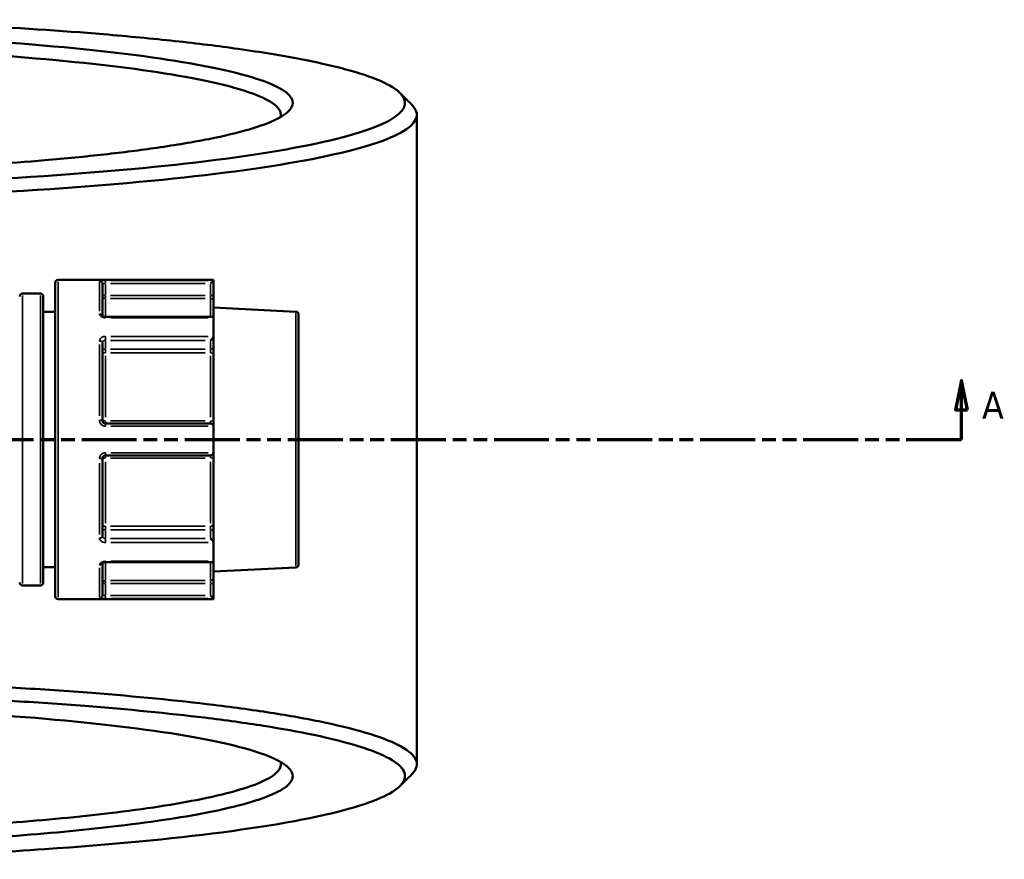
# Model space of a CAD drawing. Header units: millimetres. Extents: x 0 to 1062, y -443 to 985.
# Tile 11 of 21: x 483 to 650, y 721 to 863. Entities that reach past the tile are written whole.
import ezdxf

# ---------------------------------------------------------------- set-up
doc = ezdxf.new("R2010")
doc.units = ezdxf.units.MM
doc.linetypes.add('DOUBLE_DASH_CHAIN', pattern=[1.2403, 0.6614, -0.0827, 0.1654, -0.0827, 0.1654, -0.0827])
for name, color, linetype, lineweight in [('Section Line (ANSI)', 7, 'DOUBLE_DASH_CHAIN', 70), ('Visible (ANSI)', 7, 'Continuous', 50), ('Visible Narrow (ANSI)', 7, 'Continuous', 35)]:
    doc.layers.add(name, color=color, linetype=linetype, lineweight=lineweight)
doc.styles.add('Label Text (ANSI)', font='tahoma.ttf')

# ---------------------------------------------------------------- blocks, each defined once
blk = doc.blocks.new('2dTransSection0')
at = {"layer": 'Section Line (ANSI)', "linetype": 'Continuous'}
for p, q in [((249.73, 801.95), (248.73, 796.95)), ((249.73, 796.95), (249.73, 801.95)), ((250.73, 796.95), (249.73, 801.95)), ((642.81, 801.95), (641.81, 796.95)), ((642.81, 796.95), (642.81, 801.95)), ((643.81, 796.95), (642.81, 801.95)), ((248.73, 796.95), (250.73, 796.95)), ((249.73, 791.95), (249.73, 796.95)), ((641.81, 796.95), (643.81, 796.95)), ((642.81, 791.95), (642.81, 796.95)), ((249.73, 791.95), (259.07, 791.95)), ((633.47, 791.95), (642.81, 791.95))]:
    blk.add_line(p, q, dxfattribs=at)
at = {"layer": 'Section Line (ANSI)', "linetype": 'DOUBLE_DASH_CHAIN', "ltscale": 14.063424}
blk.add_line((249.73, 791.95), (642.81, 791.95), dxfattribs=at)
at = {"layer": 'Section Line (ANSI)', "linetype": 'Continuous', "flags": 128}
for points in [[(250.73, 796.95), (249.73, 801.95), (248.73, 796.95), (250.73, 796.95)], [(643.81, 796.95), (642.81, 801.95), (641.81, 796.95), (643.81, 796.95)]]:
    blk.add_lwpolyline(points, dxfattribs=at)
at = {"layer": 'Section Line (ANSI)'}
for points in [[(250.73, 796.95), (249.73, 801.95), (248.73, 796.95), (250.73, 796.95)], [(643.81, 796.95), (642.81, 801.95), (641.81, 796.95), (643.81, 796.95)]]:
    blk.add_solid(points, dxfattribs=at)
at = {"layer": 'Section Line (ANSI)', "char_height": 4.57, "attachment_point": 7, "style": 'Label Text (ANSI)'}
for insert in [(242.37, 795.45), (646.28, 795.45)]:
    blk.add_mtext('A', dxfattribs=dict(at, insert=insert))

msp = doc.modelspace()

# ---------------------------------------------------------------- linework, layer by layer
at = {"layer": 'Visible (ANSI)'}
for p, q in [((550.64, 846.88), (550.64, 737.01)), ((489.44, 765.45), (489.44, 818.45)), ((516.22, 818.95), (489.94, 818.95)), ((497.44, 818.26), (497.44, 812.84)), ((516.22, 818.86), (515.72, 818.36)), ((516.22, 818.95), (516.22, 818.86)), ((516.22, 816.29), (516.22, 818.86)), ((486.94, 816.63), (483.94, 816.63)), ((487.44, 816.13), (487.44, 767.77)), ((516.22, 815.3), (516.22, 816.29)), ((516.22, 815.3), (516.22, 812.53)), ((489.44, 813.55), (487.44, 813.55)), ((530.17, 813.57), (516.22, 814.31)), ((530.64, 813.08), (530.64, 770.82)), ((516.08, 812.68), (497.94, 812.68)), ((516.22, 812.53), (516.22, 809.42)), ((497.44, 808.29), (497.44, 795.15)), ((516.22, 807.6), (516.22, 809.42)), ((516.22, 806.29), (516.22, 807.6)), ((516.22, 806.29), (516.22, 795.02)), ((516.22, 794.15), (516.22, 795.02)), ((515.72, 794.65), (497.94, 794.65)), ((516.22, 794.15), (516.22, 789.75)), ((516.22, 788.88), (516.22, 789.75)), ((497.44, 788.75), (497.44, 775.61)), ((497.94, 789.25), (515.72, 789.25)), ((516.22, 788.88), (516.22, 777.61)), ((516.22, 776.3), (516.22, 777.61)), ((516.22, 774.48), (516.22, 776.3)), ((516.22, 774.48), (516.22, 771.37)), ((489.44, 770.35), (487.44, 770.35)), ((497.44, 771.06), (497.44, 765.64)), ((497.94, 771.22), (516.08, 771.22)), ((516.22, 771.37), (516.22, 768.6)), ((530.17, 770.32), (516.22, 769.59)), ((516.22, 767.61), (516.22, 768.6)), ((486.94, 767.27), (483.94, 767.27)), ((516.22, 765.04), (516.22, 767.61)), ((516.22, 764.95), (489.94, 764.95)), ((515.72, 765.54), (516.22, 765.04)), ((516.22, 765.04), (516.22, 764.95))]:
    msp.add_line(p, q, dxfattribs=at)
for centre, start, end in [((489.94, 818.45), 90, 180), ((483.94, 816.13), 90, 180), ((486.94, 816.13), 0, 90), ((530.14, 813.08), 0, 87), ((515.72, 794.15), 4.7621, 90), ((515.72, 789.75), 270, 355.2379), ((530.14, 770.82), 273, 0), ((483.94, 767.77), 180, 270), ((486.94, 767.77), 270, 0), ((489.94, 765.45), 180, 270)]:
    msp.add_arc(centre, 0.5, start, end, dxfattribs=at)
for centre, major_axis, start_param, end_param in [((515.72, 812.18), (0.462, 0.462), 5.973601, 6.675884), ((515.72, 809.07), (-0.462, -0.462), 1.178097, 2.665779), ((515.72, 774.83), (-0.462, 0.462), 3.617406, 5.105088), ((515.72, 771.72), (0.462, -0.462), 5.890486, 6.59277)]:
    msp.add_ellipse(centre, major_axis=major_axis, ratio=0.414214, start_param=start_param, end_param=end_param, dxfattribs=at)
for points, knots in [([(445.74, 862.98), (450.32, 862.9), (454.86, 862.78), (464.53, 862.47), (469.64, 862.27), (482.72, 861.62), (490.45, 861.11), (501.86, 860.16), (505.89, 859.78), (513.5, 858.95), (517.08, 858.51), (524.31, 857.49), (527.87, 856.91), (534.2, 855.68), (536.97, 855.04), (541.66, 853.72), (543.58, 853.04), (546.53, 851.65), (547.55, 850.94), (548.12, 850.22), (549.25, 848.8), (548.54, 847.35), (543.2, 844.38), (538.13, 842.88), (524.43, 840.22), (515.99, 839.05), (495.92, 837.04), (484.14, 836.21), (469.49, 835.54), (467.42, 835.45), (465.34, 835.37)], [0.150167, 0.150167, 0.150167, 0.150167, 0.264953, 0.264953, 0.398636, 0.398636, 0.616855, 0.616855, 0.74522, 0.74522, 0.873584, 0.873584, 1.024601, 1.024601, 1.175618, 1.175618, 1.326635, 1.326635, 1.477652, 1.477652, 1.477652, 1.779685, 1.779685, 2.116005, 2.116005, 2.434786, 2.434786, 2.770366, 2.770366, 2.82474, 2.82474, 2.82474, 2.82474]), ([(462.57, 837.62), (464.54, 837.71), (466.49, 837.8), (475.21, 838.25), (481.68, 838.68), (491.21, 839.5), (494.57, 839.83), (500.91, 840.53), (503.89, 840.91), (509.9, 841.78), (512.84, 842.27), (518.07, 843.31), (520.34, 843.86), (524.18, 844.98), (525.74, 845.55), (528.09, 846.73), (528.9, 847.33), (529.31, 847.93), (530.14, 849.13), (529.41, 850.35), (524.53, 852.91), (519.82, 854.23), (507.27, 856.51), (499.68, 857.49), (481.57, 859.18), (470.85, 859.86), (454.98, 860.47), (450.39, 860.61), (445.74, 860.71)], [0.349479, 0.349479, 0.349479, 0.349479, 0.411098, 0.411098, 0.629283, 0.629283, 0.757627, 0.757627, 0.885972, 0.885972, 1.036965, 1.036965, 1.187958, 1.187958, 1.338951, 1.338951, 1.489944, 1.489944, 1.489944, 1.791931, 1.791931, 2.144677, 2.144677, 2.471944, 2.471944, 2.824293, 2.824293, 2.963221, 2.963221, 2.963221, 2.963221]), ([(445.71, 858.47), (450.13, 858.37), (454.5, 858.24), (469.91, 857.65), (480.4, 856.98), (498.15, 855.33), (505.58, 854.37), (517.91, 852.14), (522.55, 850.84), (527.05, 848.51), (527.86, 847.51), (527.59, 846.5)], [-2.959462, -2.959462, -2.959462, -2.959462, -2.824293, -2.824293, -2.471944, -2.471944, -2.144677, -2.144677, -1.791931, -1.791931, -1.536038, -1.536038, -1.536038, -1.536038]), ([(467.69, 833.21), (469.25, 833.28), (470.8, 833.34), (485.18, 834), (497.17, 834.85), (517.58, 836.9), (526.15, 838.09), (540.05, 840.79), (545.18, 842.32), (550.56, 845.34), (551.26, 846.81), (550.09, 848.26), (550, 848.36), (549.91, 848.47), (549.8, 848.58)], [-2.810602, -2.810602, -2.810602, -2.810602, -2.770366, -2.770366, -2.434786, -2.434786, -2.116005, -2.116005, -1.779685, -1.779685, -1.477652, -1.477652, -1.477652, -1.455523, -1.455523, -1.455523, -1.455523]), ([(497.94, 812.68), (497.89, 812.68), (497.83, 812.68), (497.73, 812.7), (497.68, 812.71), (497.59, 812.74), (497.56, 812.76), (497.5, 812.79), (497.48, 812.81), (497.45, 812.83), (497.44, 812.84), (497.44, 812.85), (497.44, 812.85), (497.44, 812.85)], [0, 0, 0, 0, 0.0245098, 0.0245098, 0.0487357, 0.0487357, 0.0721494, 0.0721494, 0.0944909, 0.0944909, 0.1164199, 0.1164199, 0.1245775, 0.1245775, 0.1245775, 0.1245775]), ([(497.94, 794.65), (497.91, 794.65), (497.88, 794.65), (497.79, 794.67), (497.74, 794.69), (497.64, 794.75), (497.59, 794.79), (497.49, 794.92), (497.46, 795), (497.44, 795.11), (497.44, 795.13), (497.44, 795.15)], [0, 0, 0, 0, 0.0196343, 0.0196343, 0.0510491, 0.0510491, 0.0918884, 0.0918884, 0.1449795, 0.1449795, 0.1575128, 0.1575128, 0.1575128, 0.1575128]), ([(497.44, 788.75), (497.44, 788.81), (497.45, 788.86), (497.5, 789), (497.56, 789.08), (497.72, 789.21), (497.83, 789.25), (497.94, 789.25)], [0, 0, 0, 0, 0.0343585, 0.0343585, 0.089332, 0.089332, 0.1575135, 0.1575135, 0.1575135, 0.1575135]), ([(497.44, 771.05), (497.44, 771.05), (497.44, 771.06), (497.47, 771.09), (497.49, 771.1), (497.54, 771.13), (497.57, 771.15), (497.65, 771.18), (497.7, 771.19), (497.79, 771.21), (497.85, 771.22), (497.91, 771.22), (497.93, 771.22), (497.94, 771.22)], [0.0329351, 0.0329351, 0.0329351, 0.0329351, 0.0597192, 0.0597192, 0.0817575, 0.0817575, 0.103952, 0.103952, 0.1271525, 0.1271525, 0.15123, 0.15123, 0.1575142, 0.1575142, 0.1575142, 0.1575142]), ([(549.8, 735.32), (549.91, 735.43), (550, 735.53), (550.09, 735.64), (550.68, 736.37), (550.8, 737.1), (550.1, 738.55), (549.29, 739.28), (546.74, 740.7), (545.01, 741.4), (540.67, 742.77), (538.06, 743.43), (532.47, 744.61), (529.6, 745.13), (523.33, 746.12), (519.92, 746.6), (510.05, 747.8), (503.13, 748.48), (491.52, 749.39), (487.22, 749.68), (478.33, 750.2), (473.75, 750.43), (468.61, 750.65), (468.15, 750.67), (467.69, 750.69)], [1.455523, 1.455523, 1.455523, 1.455523, 1.477652, 1.477652, 1.477652, 1.628669, 1.628669, 1.779685, 1.779685, 1.930702, 1.930702, 2.081719, 2.081719, 2.210084, 2.210084, 2.338448, 2.338448, 2.556667, 2.556667, 2.677684, 2.677684, 2.7987, 2.7987, 2.810602, 2.810602, 2.810602, 2.810602]), ([(465.34, 748.53), (466.34, 748.49), (467.33, 748.45), (472.92, 748.22), (477.41, 747.99), (486.14, 747.48), (490.38, 747.19), (501.78, 746.3), (508.59, 745.63), (518.3, 744.45), (521.65, 743.99), (527.83, 743.01), (530.66, 742.5), (536.17, 741.34), (538.74, 740.69), (543.03, 739.35), (544.75, 738.66), (547.28, 737.25), (548.09, 736.54), (548.79, 735.11), (548.68, 734.39), (548.12, 733.68), (546.99, 732.25), (544.01, 730.84), (534.09, 728.04), (526.73, 726.67), (509.04, 724.36), (498.89, 723.39), (474.77, 721.77), (460.47, 721.18), (445.74, 720.92)], [-2.82474, -2.82474, -2.82474, -2.82474, -2.7987, -2.7987, -2.677684, -2.677684, -2.556667, -2.556667, -2.338448, -2.338448, -2.210084, -2.210084, -2.081719, -2.081719, -1.930702, -1.930702, -1.779685, -1.779685, -1.628669, -1.628669, -1.477652, -1.477652, -1.477652, -1.175618, -1.175618, -0.838975, -0.838975, -0.519388, -0.519388, -0.150167, -0.150167, -0.150167, -0.150167]), ([(445.74, 723.19), (450.43, 723.29), (455.06, 723.43), (463.69, 723.76), (467.71, 723.95), (475.51, 724.39), (479.3, 724.64), (489.17, 725.39), (494.96, 725.94), (503.24, 726.93), (506.11, 727.32), (511.4, 728.13), (513.83, 728.56), (518.57, 729.53), (520.8, 730.08), (524.53, 731.2), (526.03, 731.78), (528.29, 732.96), (529.03, 733.56), (529.75, 734.76), (529.72, 735.37), (529.31, 735.97), (528.48, 737.17), (526.1, 738.36), (517.78, 740.79), (511.32, 742.01), (495.81, 744.02), (486.99, 744.85), (472.56, 745.79), (467.64, 746.06), (462.57, 746.27)], [-2.963221, -2.963221, -2.963221, -2.963221, -2.823119, -2.823119, -2.695955, -2.695955, -2.568791, -2.568791, -2.350606, -2.350606, -2.222261, -2.222261, -2.093917, -2.093917, -1.942924, -1.942924, -1.791931, -1.791931, -1.640938, -1.640938, -1.489944, -1.489944, -1.489944, -1.187958, -1.187958, -0.835263, -0.835263, -0.508103, -0.508103, -0.349479, -0.349479, -0.349479, -0.349479]), ([(527.59, 737.4), (527.7, 736.98), (527.63, 736.57), (527.02, 735.57), (526.27, 734.98), (524.04, 733.83), (522.56, 733.26), (518.88, 732.16), (516.69, 731.62), (512.03, 730.68), (509.65, 730.26), (504.45, 729.46), (501.64, 729.08), (493.52, 728.11), (487.84, 727.57), (478.18, 726.84), (474.47, 726.6), (466.84, 726.17), (462.9, 725.98), (454.58, 725.66), (450.17, 725.53), (445.71, 725.43)], [1.536038, 1.536038, 1.536038, 1.536038, 1.640938, 1.640938, 1.791931, 1.791931, 1.942924, 1.942924, 2.093917, 2.093917, 2.222261, 2.222261, 2.350606, 2.350606, 2.568791, 2.568791, 2.695955, 2.695955, 2.823119, 2.823119, 2.959462, 2.959462, 2.959462, 2.959462])]:
    msp.add_open_spline(points, degree=3, knots=knots, dxfattribs=at)
for points in [[(547.81, 850.56), (548.48, 849.9), (549.14, 849.24), (549.8, 848.58)], [(516.22, 818.86), (516.22, 818.86), (516.22, 818.86), (516.22, 818.86)], [(516.22, 812.56), (516.22, 812.55), (516.22, 812.54), (516.22, 812.53)], [(516.22, 809.42), (516.22, 809.41), (516.22, 809.4), (516.22, 809.39)], [(516.22, 794.19), (516.22, 794.18), (516.22, 794.16), (516.22, 794.15)], [(516.22, 789.75), (516.22, 789.74), (516.22, 789.72), (516.22, 789.71)], [(516.22, 774.51), (516.22, 774.5), (516.22, 774.49), (516.22, 774.48)], [(516.22, 771.37), (516.22, 771.36), (516.22, 771.35), (516.22, 771.34)], [(516.22, 765.04), (516.22, 765.04), (516.22, 765.04), (516.22, 765.04)], [(549.8, 735.32), (549.14, 734.66), (548.48, 734), (547.81, 733.34)]]:
    msp.add_open_spline(points, degree=3, dxfattribs=at)
at = {"layer": 'Visible Narrow (ANSI)'}
for p, q in [((489.94, 818.62), (489.94, 765.28)), ((496.94, 813.65), (496.94, 818.65)), ((497.94, 818.4), (497.94, 818.85)), ((497.94, 816.39), (497.94, 818.25)), ((498.83, 818.36), (514.83, 818.36)), ((515.31, 818.86), (498.86, 818.86)), ((515.72, 818.25), (515.72, 816.39)), ((483.94, 816.32), (483.94, 767.58)), ((486.94, 767.58), (486.94, 816.32)), ((497.9, 816.29), (497.44, 816.29)), ((497.94, 815.8), (497.94, 816.25)), ((497.94, 815.72), (497.94, 812.92)), ((514.83, 816.29), (498.83, 816.29)), ((498.83, 815.79), (514.83, 815.79)), ((515.72, 816.25), (515.72, 815.8)), ((515.72, 812.92), (515.72, 815.72)), ((516.22, 816.29), (515.76, 816.29)), ((530.17, 770.59), (530.17, 813.31)), ((497.94, 812.57), (497.94, 812.68)), ((498.86, 812.56), (515.31, 812.56)), ((497.94, 808.74), (497.94, 809.36)), ((497.94, 807.32), (497.94, 808.64)), ((498.83, 808.71), (514.83, 808.71)), ((515.31, 809.39), (498.86, 809.39)), ((515.72, 808.64), (515.72, 807.32)), ((496.94, 795.94), (496.94, 808.01)), ((497.94, 806.62), (497.94, 807.22)), ((514.83, 807.25), (498.83, 807.25)), ((498.83, 806.59), (514.83, 806.59)), ((515.72, 807.22), (515.72, 806.62)), ((497.94, 806.09), (497.94, 795.71)), ((515.72, 795.71), (515.72, 806.09)), ((497.94, 794.65), (497.94, 795.05)), ((514.83, 795.08), (498.83, 795.08)), ((515.72, 795.05), (515.72, 794.65)), ((497.94, 794.23), (497.94, 794.65)), ((498.86, 794.19), (515.31, 794.19)), ((497.94, 789.25), (497.94, 789.67)), ((497.94, 788.85), (497.94, 789.25)), ((497.94, 788.19), (497.94, 777.81)), ((498.83, 788.81), (514.83, 788.81)), ((515.31, 789.71), (498.86, 789.71)), ((515.72, 789.25), (515.72, 788.85)), ((515.72, 777.81), (515.72, 788.19)), ((496.94, 775.89), (496.94, 787.96)), ((497.94, 776.68), (497.94, 777.28)), ((497.94, 775.26), (497.94, 776.58)), ((514.83, 777.31), (498.83, 777.31)), ((498.83, 776.65), (514.83, 776.65)), ((515.72, 777.28), (515.72, 776.68)), ((515.72, 776.58), (515.72, 775.26)), ((497.94, 774.54), (497.94, 775.16)), ((514.83, 775.19), (498.83, 775.19)), ((498.86, 774.51), (515.31, 774.51)), ((496.94, 765.25), (496.94, 770.25)), ((497.94, 771.22), (497.94, 771.33)), ((497.94, 770.98), (497.94, 768.18)), ((515.31, 771.34), (498.86, 771.34)), ((515.72, 768.18), (515.72, 770.98)), ((497.94, 767.65), (497.94, 768.1)), ((514.83, 768.11), (498.83, 768.11)), ((515.72, 768.1), (515.72, 767.65)), ((497.44, 767.61), (497.9, 767.61)), ((497.94, 765.64), (497.94, 767.51)), ((498.83, 767.61), (514.83, 767.61)), ((515.72, 767.51), (515.72, 765.64)), ((515.76, 767.61), (516.22, 767.61)), ((497.94, 765.05), (497.94, 765.5)), ((514.83, 765.54), (498.83, 765.54)), ((498.86, 765.04), (515.31, 765.04))]:
    msp.add_line(p, q, dxfattribs=at)
for centre, major_axis, ratio, start_param, end_param in [((496.94, 818.26), (0.5, 0), 0.992682, 0.07854, 1.492257), ((497.94, 816.29), (-0.5, 0), 0.991466, 0.07854, 1.492257), ((515.72, 815.3), (0.5, 0), 0.991466, 0.07854, 1.492257), ((496.94, 812.81), (0.5, 0), 0.787319, 0.147439, 1.495883), ((496.94, 808.29), (0.5, 0), 0.616546, 0.07854, 1.492257), ((497.94, 806.9), (-0.5, 0), 0.707107, 4.790929, 6.204645), ((497.94, 806.9), (-0.5, 0), 0.608891, 0.07854, 1.492257), ((515.72, 807.6), (0.5, 0), 0.707107, 4.790929, 6.204645), ((515.72, 806.29), (0.5, 0), 0.608891, 0.07854, 1.492257), ((496.94, 795.15), (0.5, 0), 0.120755, 0.07854, 1.492257), ((497.94, 795.15), (-0.5, 0), 0.130364, 0.07854, 1.492257), ((515.72, 795.02), (0.5, 0), 0.130364, 0.07854, 1.492257), ((496.94, 788.75), (0.5, 0), 0.120755, 4.790929, 6.204645), ((497.94, 788.75), (-0.5, 0), 0.130364, 4.790929, 6.204645), ((515.72, 788.88), (0.5, 0), 0.130364, 4.790929, 6.204645), ((497.94, 777), (-0.5, 0), 0.608891, 4.790929, 6.204645), ((497.94, 777), (-0.5, 0), 0.707107, 0.07854, 1.492257), ((515.72, 777.61), (0.5, 0), 0.608891, 4.790929, 6.204645), ((515.72, 776.3), (0.5, 0), 0.707107, 0.07854, 1.492257), ((496.94, 775.61), (0.5, 0), 0.616546, 4.790929, 6.204645), ((496.94, 771.09), (0.5, 0), 0.787319, 4.787296, 6.135623), ((497.94, 767.61), (-0.5, 0), 0.991466, 4.790929, 6.204645), ((515.72, 768.6), (0.5, 0), 0.991466, 4.790929, 6.204645), ((496.94, 765.64), (0.5, 0), 0.992682, 4.790929, 6.204645)]:
    msp.add_ellipse(centre, major_axis=major_axis, ratio=ratio, start_param=start_param, end_param=end_param, dxfattribs=at)
for points, knots in [([(497.94, 818.86), (497.72, 818.86), (497.49, 818.85), (497.17, 818.83), (497.06, 818.81), (496.96, 818.78), (496.94, 818.77), (496.94, 818.75)], [-0.1575135, -0.1575135, -0.1575135, -0.1575135, -0.089332, -0.089332, -0.0343585, -0.0343585, 0, 0, 0, 0]), ([(497.44, 818.26), (497.44, 818.27), (497.45, 818.28), (497.5, 818.31), (497.56, 818.33), (497.72, 818.35), (497.83, 818.36), (497.94, 818.36)], [0, 0, 0, 0, 0.0343585, 0.0343585, 0.089332, 0.089332, 0.1575135, 0.1575135, 0.1575135, 0.1575135]), ([(496.94, 813.21), (496.94, 813.18), (496.95, 813.16), (496.97, 813.02), (497.04, 812.91), (497.23, 812.75), (497.33, 812.69), (497.54, 812.61), (497.64, 812.59), (497.81, 812.56), (497.88, 812.56), (497.94, 812.56)], [-0.1575128, -0.1575128, -0.1575128, -0.1575128, -0.1461479, -0.1461479, -0.0926289, -0.0926289, -0.0514605, -0.0514605, -0.0197925, -0.0197925, 0, 0, 0, 0]), ([(497.94, 809.39), (497.89, 809.39), (497.84, 809.39), (497.58, 809.36), (497.39, 809.28), (497.12, 809.07), (497.04, 808.96), (496.96, 808.76), (496.94, 808.68), (496.94, 808.6)], [-0.1575142, -0.1575142, -0.1575142, -0.1575142, -0.1423732, -0.1423732, -0.0790962, -0.0790962, -0.0304216, -0.0304216, 0, 0, 0, 0]), ([(497.44, 808.29), (497.44, 808.33), (497.45, 808.38), (497.49, 808.48), (497.53, 808.54), (497.66, 808.66), (497.76, 808.7), (497.89, 808.71), (497.92, 808.71), (497.94, 808.71)], [0, 0, 0, 0, 0.0304216, 0.0304216, 0.0790962, 0.0790962, 0.1423732, 0.1423732, 0.1575142, 0.1575142, 0.1575142, 0.1575142]), ([(496.94, 795.21), (496.94, 795.17), (496.95, 795.13), (496.97, 794.91), (497.04, 794.73), (497.23, 794.48), (497.34, 794.39), (497.55, 794.27), (497.65, 794.23), (497.81, 794.2), (497.88, 794.19), (497.94, 794.19)], [-0.1575128, -0.1575128, -0.1575128, -0.1575128, -0.1449795, -0.1449795, -0.0918884, -0.0918884, -0.0510491, -0.0510491, -0.0196343, -0.0196343, 0, 0, 0, 0]), ([(497.94, 789.71), (497.72, 789.71), (497.49, 789.63), (497.17, 789.36), (497.06, 789.21), (496.96, 788.92), (496.94, 788.81), (496.94, 788.69)], [-0.1575135, -0.1575135, -0.1575135, -0.1575135, -0.089332, -0.089332, -0.0343585, -0.0343585, 0, 0, 0, 0]), ([(496.94, 775.3), (496.94, 775.27), (496.95, 775.24), (496.97, 775.07), (497.04, 774.93), (497.23, 774.74), (497.33, 774.66), (497.54, 774.57), (497.64, 774.54), (497.81, 774.51), (497.88, 774.51), (497.94, 774.51)], [-0.1575128, -0.1575128, -0.1575128, -0.1575128, -0.1461479, -0.1461479, -0.0926289, -0.0926289, -0.0514605, -0.0514605, -0.0197925, -0.0197925, 0, 0, 0, 0]), ([(497.94, 775.19), (497.91, 775.19), (497.88, 775.19), (497.79, 775.2), (497.74, 775.22), (497.64, 775.27), (497.58, 775.31), (497.49, 775.41), (497.46, 775.48), (497.44, 775.58), (497.44, 775.59), (497.44, 775.61)], [0, 0, 0, 0, 0.0197925, 0.0197925, 0.0514605, 0.0514605, 0.0926289, 0.0926289, 0.1461479, 0.1461479, 0.1575128, 0.1575128, 0.1575128, 0.1575128]), ([(497.94, 771.34), (497.89, 771.34), (497.84, 771.34), (497.58, 771.31), (497.39, 771.24), (497.12, 771.07), (497.04, 770.98), (496.96, 770.82), (496.94, 770.76), (496.94, 770.69)], [-0.1575142, -0.1575142, -0.1575142, -0.1575142, -0.1423732, -0.1423732, -0.0790962, -0.0790962, -0.0304216, -0.0304216, 0, 0, 0, 0]), ([(496.94, 765.15), (496.94, 765.14), (496.95, 765.14), (496.97, 765.11), (497.04, 765.09), (497.23, 765.07), (497.34, 765.06), (497.55, 765.05), (497.65, 765.05), (497.81, 765.04), (497.88, 765.04), (497.94, 765.04)], [-0.1575128, -0.1575128, -0.1575128, -0.1575128, -0.1449795, -0.1449795, -0.0918884, -0.0918884, -0.0510491, -0.0510491, -0.0196343, -0.0196343, 0, 0, 0, 0]), ([(497.94, 765.54), (497.91, 765.54), (497.88, 765.54), (497.79, 765.54), (497.74, 765.55), (497.64, 765.56), (497.59, 765.57), (497.49, 765.59), (497.46, 765.61), (497.44, 765.63), (497.44, 765.64), (497.44, 765.64)], [0, 0, 0, 0, 0.0196343, 0.0196343, 0.0510491, 0.0510491, 0.0918884, 0.0918884, 0.1449795, 0.1449795, 0.1575128, 0.1575128, 0.1575128, 0.1575128])]:
    msp.add_open_spline(points, degree=3, knots=knots, dxfattribs=at)

# ---------------------------------------------------------------- block references
at = {"layer": 'Section Line (ANSI)'}
msp.add_blockref('2dTransSection0', (0, 0), dxfattribs=at)

doc.saveas('drawing.dxf')
